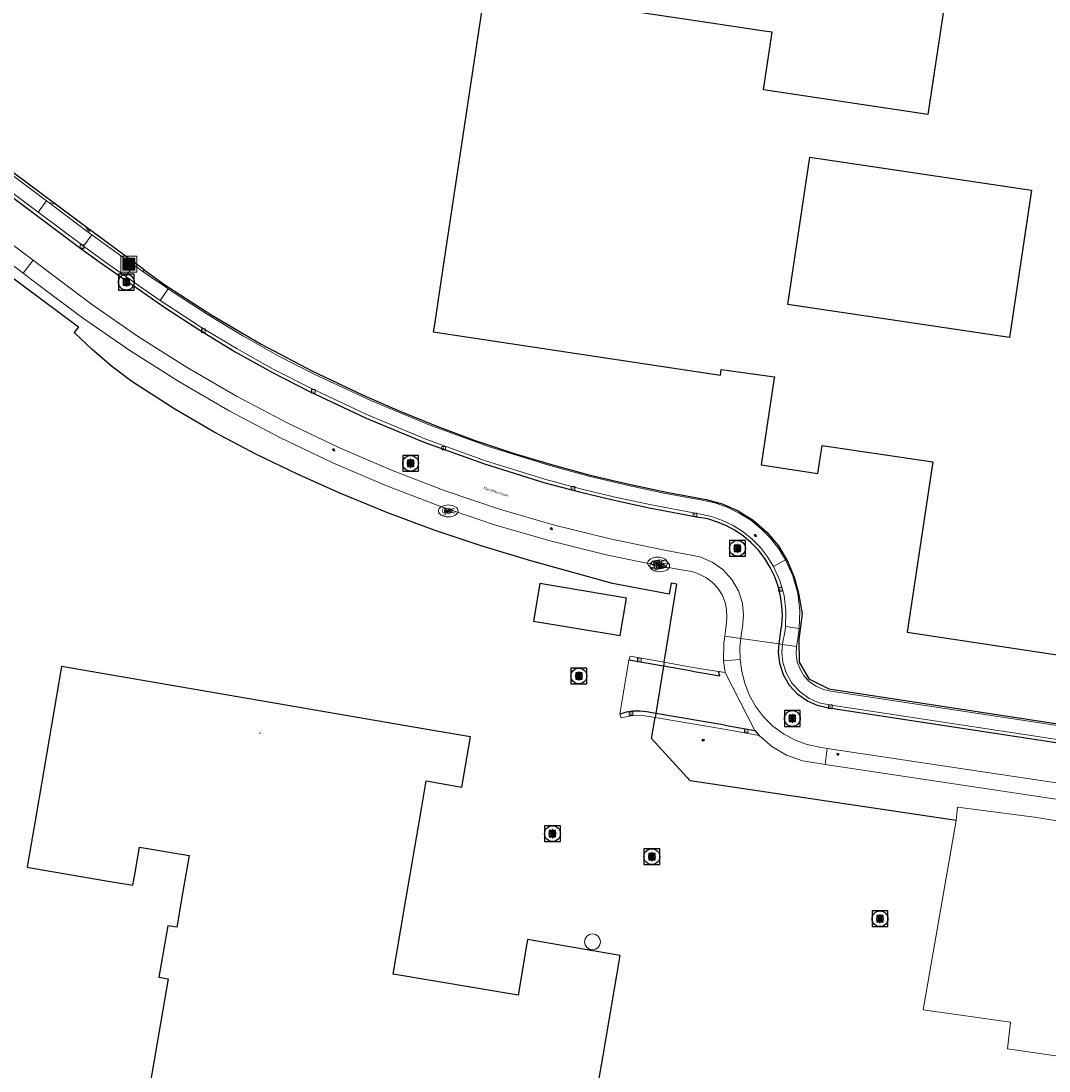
# Model space of a CAD drawing. Header units: metres. Extents: x 197147 to 199131, y 355511 to 356703.
# Tile 223 of 225: x 198908 to 199038, y 356042 to 356175. Entities that reach past the tile are written whole.
import ezdxf
from ezdxf.enums import TextEntityAlignment as Align

# ---------------------------------------------------------------- set-up
doc = ezdxf.new("R2010")
doc.units = ezdxf.units.M
for name, color, linetype, lineweight in [('B-WE-GR-BEPLANTING_CULTUUR_HEESTERS-G', 252, 'Continuous', 18), ('B-WE-GR-GRAS_KRUIDENRIJK-G', 252, 'Continuous', 18), ('B-WE-KL-ET_LS_OV_LICHTMAST-S', 252, 'Continuous', 25), ('B-WE-KL-GAS_PUT-S', 252, 'Continuous', 25), ('B-WE-KL-GAS_PUT-S @ 0.05', 252, 'Continuous', 25), ('B-WE-KL-GAS_PUT-S @ 0.1', 252, 'Continuous', 25), ('B-WE-KL-GAS_PUT-S @ 0.2', 252, 'Continuous', 25), ('B-WE-KL-GAS_PUT-S @ 0.5 (1)', 252, 'Continuous', 25), ('B-WE-KL-GAS_PUT-S @ 0.5 (2)', 252, 'Continuous', 25), ('B-WE-OG-BEBOUWING_STRAATNAAM-T18', 252, 'Continuous', 18), ('B-WE-OG-BEBOUWING_TRAP-G', 252, 'Continuous', 18), ('B-WE-OG-TERREIN_ERF-G', 252, 'Continuous', 18), ('B-WE-RI-GWA_KOLK-S', 252, 'Continuous', 25), ('B-WE-RI-GWA_RIOOLPUT-S', 252, 'Continuous', 25), ('B-WE-RI-GWA_RIOOLPUT-S @ 0.05', 252, 'Continuous', 25), ('B-WE-RI-GWA_RIOOLPUT-S @ 0.1', 252, 'Continuous', 25), ('B-WE-RI-GWA_RIOOLPUT-S @ 0.2', 252, 'Continuous', 25), ('B-WE-RI-GWA_RIOOLPUT-S @ 0.5 (1)', 252, 'Continuous', 25), ('B-WE-RI-GWA_RIOOLPUT-S @ 0.5 (2)', 252, 'Continuous', 25), ('B-WE-VH-VERHARDING_BETONSTRAATSTEEN-G', 252, 'Continuous', 18), ('B-WE-VH-VERHARDING_OPEN-G', 252, 'Continuous', 18), ('B-WE-VH-VERHARDING_STRAATBAKSTEEN-G', 252, 'Continuous', 18), ('B-WE-VH-VERHARDING_TEGEL-G', 252, 'Continuous', 18), ('X-XX-AL-ALGEMEEN-S', 7, 'Continuous', 25), ('X-XX-AL-ALGEMEEN-S @ 0.05', 7, 'Continuous', 25), ('X-XX-AL-ALGEMEEN-S @ 0.1', 7, 'Continuous', 25), ('X-XX-AL-ALGEMEEN-S @ 0.2', 7, 'Continuous', 25), ('X-XX-AL-ALGEMEEN-S @ 0.5 (1)', 7, 'Continuous', 25), ('X-XX-AL-ALGEMEEN-S @ 0.5 (2)', 7, 'Continuous', 25)]:
    doc.layers.add(name, color=color, linetype=linetype, lineweight=lineweight)
for name, color, linetype in [('B-WE-IE-MEUBILAIR_WEGMEUBILAIR-S', 252, 'Continuous'), ('B-WE-IE-MEUBILAIR_WEGMEUBILAIR-S @ 0.05', 252, 'Continuous'), ('B-WE-IE-MEUBILAIR_WEGMEUBILAIR-S @ 0.1', 252, 'Continuous'), ('B-WE-IE-MEUBILAIR_WEGMEUBILAIR-S @ 0.2', 252, 'Continuous'), ('B-WE-IE-MEUBILAIR_WEGMEUBILAIR-S @ 0.5 (1)', 252, 'Continuous'), ('B-WE-IE-MEUBILAIR_WEGMEUBILAIR-S @ 0.5 (2)', 252, 'Continuous'), ('B-WE-IE-TERREINAFSCHEIDING_KUNSTMATIG_HEKWERK-G', 252, 'IE-TERREINAFSCHEIDING-KUNSTMATIG'), ('B-WE-OG-BEBOUWING-GV', 252, 'Continuous'), ('B-WE-OG-BEBOUWING_HUISNUMMER-T18', 252, 'Continuous'), ('B-WE-VH-GOOT-G', 253, 'Continuous')]:
    doc.layers.add(name, color=color, linetype=linetype)
doc.styles.add('NLCS-ISO', font='NLCS-ISO.ttf')
doc.styles.add('NLCS-ISO-ANNOTATIEF-T18', font='NLCS-ISO.ttf', dxfattribs={"height": 1.8})
doc.styles.add('NLCS-ISO-M-T18', font='NLCS-ISO.ttf', dxfattribs={"height": 1.8})
doc.linetypes.add('IE-TERREINAFSCHEIDING-KUNSTMATIG', pattern='A,4,[82,NLCS.SHX,S=0.75,R=90,X=0,Y=0],4,-2', length=10)

# ---------------------------------------------------------------- blocks, each defined once
blk = doc.blocks.new('SIE-WEG_AFVALBAK-SO')
at = {"linetype": 'ByBlock', "lineweight": 18}
h = blk.add_hatch(color=0, dxfattribs=at)
h.dxf.hatch_style = 1
h.paths.add_polyline_path([(-1.5, -1.5), (1.5, -1.5), (1.5, 1.5), (-1.5, 1.5)])
at = {"color": 0, "linetype": 'ByBlock', "lineweight": 18}
for points in [[(-2, -2), (2, -2), (2, 2), (-2, 2)], [(-1.5, -1.5), (1.5, -1.5), (1.5, 1.5), (-1.5, 1.5)]]:
    blk.add_lwpolyline(points, close=True, dxfattribs=at)
blk = doc.blocks.new('*U756')
at = {"layer": 'B-WE-IE-MEUBILAIR_WEGMEUBILAIR-S @ 0.05', "xscale": 0.05, "yscale": 0.05, "zscale": 0.05}
blk.add_blockref('SIE-WEG_AFVALBAK-SO', (198921.503, 356144.223), dxfattribs=at)
at = {"layer": 'B-WE-IE-MEUBILAIR_WEGMEUBILAIR-S @ 0.1', "xscale": 0.1, "yscale": 0.1, "zscale": 0.1}
blk.add_blockref('SIE-WEG_AFVALBAK-SO', (198921.503, 356144.223), dxfattribs=at)
at = {"layer": 'B-WE-IE-MEUBILAIR_WEGMEUBILAIR-S @ 0.2', "xscale": 0.2, "yscale": 0.2, "zscale": 0.2}
blk.add_blockref('SIE-WEG_AFVALBAK-SO', (198921.503, 356144.223), dxfattribs=at)
at = {"layer": 'B-WE-IE-MEUBILAIR_WEGMEUBILAIR-S @ 0.5 (1)', "xscale": 0.5, "yscale": 0.5, "zscale": 0.5}
blk.add_blockref('SIE-WEG_AFVALBAK-SO', (198921.503, 356144.223), dxfattribs=at)
at = {"layer": 'B-WE-IE-MEUBILAIR_WEGMEUBILAIR-S @ 0.5 (2)', "xscale": 0.5, "yscale": 0.5, "zscale": 0.5}
blk.add_blockref('SIE-WEG_AFVALBAK-SO', (198921.503, 356144.223), dxfattribs=at)
blk = doc.blocks.new('SIE-WEG_AFVALBAK_TYPE_01')
for radius in [0.25, 0.156]:
    blk.add_circle((0, 0), radius)
blk = doc.blocks.new('*U827')
at = {"layer": 'X-XX-AL-ALGEMEEN-S @ 0.05', "xscale": 0.05, "yscale": 0.05, "zscale": 0.05}
blk.add_blockref('SIE-WEG_AFVALBAK_TYPE_01', (198994.168, 356083.985), dxfattribs=at)
at = {"layer": 'X-XX-AL-ALGEMEEN-S @ 0.1', "xscale": 0.1, "yscale": 0.1, "zscale": 0.1}
blk.add_blockref('SIE-WEG_AFVALBAK_TYPE_01', (198994.168, 356083.985), dxfattribs=at)
at = {"layer": 'X-XX-AL-ALGEMEEN-S @ 0.2', "xscale": 0.2, "yscale": 0.2, "zscale": 0.2}
blk.add_blockref('SIE-WEG_AFVALBAK_TYPE_01', (198994.168, 356083.985), dxfattribs=at)
at = {"layer": 'X-XX-AL-ALGEMEEN-S @ 0.5 (1)', "xscale": 0.5, "yscale": 0.5, "zscale": 0.5}
blk.add_blockref('SIE-WEG_AFVALBAK_TYPE_01', (198994.168, 356083.985), dxfattribs=at)
at = {"layer": 'X-XX-AL-ALGEMEEN-S @ 0.5 (2)', "xscale": 0.5, "yscale": 0.5, "zscale": 0.5}
blk.add_blockref('SIE-WEG_AFVALBAK_TYPE_01', (198994.168, 356083.985), dxfattribs=at)
blk = doc.blocks.new('B-SIE-WEG_LICHTMAST-SO')
at = {"ltscale": 0.1}
for p, q in [((-0.33, 0.19), (-0.67, 0.39)), ((0, 0.39), (0, 0.77)), ((0.33, 0.19), (0.67, 0.39)), ((-0.33, -0.19), (-0.67, -0.39)), ((0, -0.39), (0, -0.77)), ((0.33, -0.19), (0.67, -0.39))]:
    blk.add_line(p, q, dxfattribs=at)
at = {"flags": 128}
for points in [[(-0.35, 0.15), (0.35, 0.15)], [(-0.35, -0.15), (0.35, -0.15)]]:
    blk.add_lwpolyline(points, dxfattribs=at)
at = {"ltscale": 0.1}
blk.add_circle((0, 0), 0.386, dxfattribs=at)
at = {"style": 'NLCS-ISO'}
blk.add_attdef('TYPE', text='', height=0.549, dxfattribs=at).set_placement((0, 0.77), align=Align.BOTTOM_CENTER)
blk = doc.blocks.new('BGT-KOLK-SO')
at = {"color": 0, "linetype": 'ByBlock', "lineweight": 18}
blk.add_lwpolyline([(-0.045, -0.045), (0.045, -0.045), (0.045, 0.045), (-0.045, 0.045)], close=True, dxfattribs=at)
at = {"color": 0, "linetype": 'ByBlock', "lineweight": 18, "style": 'NLCS-ISO-M-T18'}
blk.add_text('k', height=0.06, dxfattribs=at).set_placement((0, 0), align=Align.MIDDLE_CENTER)
blk = doc.blocks.new('SRI-PUT_INSPECTIE-SO')
at = {"lineweight": -3, "flags": 128}
blk.add_lwpolyline([(-2, -2), (2, -2), (2, 2), (-2, 2)], close=True, dxfattribs=at)
at = {"lineweight": -3, "ltscale": 1.5}
blk.add_circle((0, 0), 2, dxfattribs=at)
at = {"ltscale": 0.1, "style": 'NLCS-ISO'}
blk.add_text('I', height=2.5, dxfattribs=at).set_placement((0, -0.01), align=Align.MIDDLE_CENTER)
blk = doc.blocks.new('*U1210')
at = {"layer": 'B-WE-RI-GWA_RIOOLPUT-S @ 0.05', "xscale": 0.05, "yscale": 0.05, "zscale": 0.05}
blk.add_blockref('SRI-PUT_INSPECTIE-SO', (199016.53, 356061.388), dxfattribs=at)
at = {"layer": 'B-WE-RI-GWA_RIOOLPUT-S @ 0.1', "xscale": 0.1, "yscale": 0.1, "zscale": 0.1}
blk.add_blockref('SRI-PUT_INSPECTIE-SO', (199016.53, 356061.388), dxfattribs=at)
at = {"layer": 'B-WE-RI-GWA_RIOOLPUT-S @ 0.2', "xscale": 0.2, "yscale": 0.2, "zscale": 0.2}
blk.add_blockref('SRI-PUT_INSPECTIE-SO', (199016.53, 356061.388), dxfattribs=at)
at = {"layer": 'B-WE-RI-GWA_RIOOLPUT-S @ 0.5 (1)', "xscale": 0.5, "yscale": 0.5, "zscale": 0.5}
blk.add_blockref('SRI-PUT_INSPECTIE-SO', (199016.53, 356061.388), dxfattribs=at)
at = {"layer": 'B-WE-RI-GWA_RIOOLPUT-S @ 0.5 (2)', "xscale": 0.5, "yscale": 0.5, "zscale": 0.5}
blk.add_blockref('SRI-PUT_INSPECTIE-SO', (199016.53, 356061.388), dxfattribs=at)
blk = doc.blocks.new('*U1216')
at = {"layer": 'B-WE-RI-GWA_RIOOLPUT-S @ 0.05', "xscale": 0.05, "yscale": 0.05, "zscale": 0.05}
blk.add_blockref('SRI-PUT_INSPECTIE-SO', (198998.497, 356108.262), dxfattribs=at)
at = {"layer": 'B-WE-RI-GWA_RIOOLPUT-S @ 0.1', "xscale": 0.1, "yscale": 0.1, "zscale": 0.1}
blk.add_blockref('SRI-PUT_INSPECTIE-SO', (198998.497, 356108.262), dxfattribs=at)
at = {"layer": 'B-WE-RI-GWA_RIOOLPUT-S @ 0.2', "xscale": 0.2, "yscale": 0.2, "zscale": 0.2}
blk.add_blockref('SRI-PUT_INSPECTIE-SO', (198998.497, 356108.262), dxfattribs=at)
at = {"layer": 'B-WE-RI-GWA_RIOOLPUT-S @ 0.5 (1)', "xscale": 0.5, "yscale": 0.5, "zscale": 0.5}
blk.add_blockref('SRI-PUT_INSPECTIE-SO', (198998.497, 356108.262), dxfattribs=at)
at = {"layer": 'B-WE-RI-GWA_RIOOLPUT-S @ 0.5 (2)', "xscale": 0.5, "yscale": 0.5, "zscale": 0.5}
blk.add_blockref('SRI-PUT_INSPECTIE-SO', (198998.497, 356108.262), dxfattribs=at)
blk = doc.blocks.new('*U1219')
at = {"layer": 'B-WE-RI-GWA_RIOOLPUT-S @ 0.05', "xscale": 0.05, "yscale": 0.05, "zscale": 0.05}
blk.add_blockref('SRI-PUT_INSPECTIE-SO', (198987.672, 356069.242), dxfattribs=at)
at = {"layer": 'B-WE-RI-GWA_RIOOLPUT-S @ 0.1', "xscale": 0.1, "yscale": 0.1, "zscale": 0.1}
blk.add_blockref('SRI-PUT_INSPECTIE-SO', (198987.672, 356069.242), dxfattribs=at)
at = {"layer": 'B-WE-RI-GWA_RIOOLPUT-S @ 0.2', "xscale": 0.2, "yscale": 0.2, "zscale": 0.2}
blk.add_blockref('SRI-PUT_INSPECTIE-SO', (198987.672, 356069.242), dxfattribs=at)
at = {"layer": 'B-WE-RI-GWA_RIOOLPUT-S @ 0.5 (1)', "xscale": 0.5, "yscale": 0.5, "zscale": 0.5}
blk.add_blockref('SRI-PUT_INSPECTIE-SO', (198987.672, 356069.242), dxfattribs=at)
at = {"layer": 'B-WE-RI-GWA_RIOOLPUT-S @ 0.5 (2)', "xscale": 0.5, "yscale": 0.5, "zscale": 0.5}
blk.add_blockref('SRI-PUT_INSPECTIE-SO', (198987.672, 356069.242), dxfattribs=at)
blk = doc.blocks.new('*U1222')
at = {"layer": 'B-WE-RI-GWA_RIOOLPUT-S @ 0.05', "xscale": 0.05, "yscale": 0.05, "zscale": 0.05}
blk.add_blockref('SRI-PUT_INSPECTIE-SO', (198957.142, 356119.024), dxfattribs=at)
at = {"layer": 'B-WE-RI-GWA_RIOOLPUT-S @ 0.1', "xscale": 0.1, "yscale": 0.1, "zscale": 0.1}
blk.add_blockref('SRI-PUT_INSPECTIE-SO', (198957.142, 356119.024), dxfattribs=at)
at = {"layer": 'B-WE-RI-GWA_RIOOLPUT-S @ 0.2', "xscale": 0.2, "yscale": 0.2, "zscale": 0.2}
blk.add_blockref('SRI-PUT_INSPECTIE-SO', (198957.142, 356119.024), dxfattribs=at)
at = {"layer": 'B-WE-RI-GWA_RIOOLPUT-S @ 0.5 (1)', "xscale": 0.5, "yscale": 0.5, "zscale": 0.5}
blk.add_blockref('SRI-PUT_INSPECTIE-SO', (198957.142, 356119.024), dxfattribs=at)
at = {"layer": 'B-WE-RI-GWA_RIOOLPUT-S @ 0.5 (2)', "xscale": 0.5, "yscale": 0.5, "zscale": 0.5}
blk.add_blockref('SRI-PUT_INSPECTIE-SO', (198957.142, 356119.024), dxfattribs=at)
blk = doc.blocks.new('SKL-GAS_PUT-SO')
at = {"color": 0, "linetype": 'ByBlock', "lineweight": 18}
blk.add_ellipse((0, 0), major_axis=(2.5, 0), ratio=0.601255, dxfattribs=at)
at = {"color": 0, "linetype": 'ByBlock', "lineweight": 18, "style": 'NLCS-ISO'}
blk.add_text('gas', height=1.8, dxfattribs=at).set_placement((0.12, 0.3), align=Align.MIDDLE_CENTER)
blk = doc.blocks.new('*U1224')
at = {"layer": 'B-WE-KL-GAS_PUT-S @ 0.05', "xscale": 0.05, "yscale": 0.05, "zscale": 0.05}
blk.add_blockref('SKL-GAS_PUT-SO', (198988.388, 356106.39), dxfattribs=at)
at = {"layer": 'B-WE-KL-GAS_PUT-S @ 0.1', "xscale": 0.1, "yscale": 0.1, "zscale": 0.1}
blk.add_blockref('SKL-GAS_PUT-SO', (198988.388, 356106.39), dxfattribs=at)
at = {"layer": 'B-WE-KL-GAS_PUT-S @ 0.2', "xscale": 0.2, "yscale": 0.2, "zscale": 0.2}
blk.add_blockref('SKL-GAS_PUT-SO', (198988.388, 356106.39), dxfattribs=at)
at = {"layer": 'B-WE-KL-GAS_PUT-S @ 0.5 (1)', "xscale": 0.5, "yscale": 0.5, "zscale": 0.5}
blk.add_blockref('SKL-GAS_PUT-SO', (198988.388, 356106.39), dxfattribs=at)
at = {"layer": 'B-WE-KL-GAS_PUT-S @ 0.5 (2)', "xscale": 0.5, "yscale": 0.5, "zscale": 0.5}
blk.add_blockref('SKL-GAS_PUT-SO', (198988.388, 356106.39), dxfattribs=at)
blk = doc.blocks.new('*U1227')
at = {"layer": 'B-WE-KL-GAS_PUT-S @ 0.05', "xscale": 0.05, "yscale": 0.05, "zscale": 0.05}
blk.add_blockref('SKL-GAS_PUT-SO', (198961.913, 356112.996), dxfattribs=at)
at = {"layer": 'B-WE-KL-GAS_PUT-S @ 0.1', "xscale": 0.1, "yscale": 0.1, "zscale": 0.1}
blk.add_blockref('SKL-GAS_PUT-SO', (198961.913, 356112.996), dxfattribs=at)
at = {"layer": 'B-WE-KL-GAS_PUT-S @ 0.2', "xscale": 0.2, "yscale": 0.2, "zscale": 0.2}
blk.add_blockref('SKL-GAS_PUT-SO', (198961.913, 356112.996), dxfattribs=at)
at = {"layer": 'B-WE-KL-GAS_PUT-S @ 0.5 (1)', "xscale": 0.5, "yscale": 0.5, "zscale": 0.5}
blk.add_blockref('SKL-GAS_PUT-SO', (198961.913, 356112.996), dxfattribs=at)
at = {"layer": 'B-WE-KL-GAS_PUT-S @ 0.5 (2)', "xscale": 0.5, "yscale": 0.5, "zscale": 0.5}
blk.add_blockref('SKL-GAS_PUT-SO', (198961.913, 356112.996), dxfattribs=at)
blk = doc.blocks.new('*U1228')
at = {"layer": 'B-WE-RI-GWA_RIOOLPUT-S @ 0.05', "xscale": 0.05, "yscale": 0.05, "zscale": 0.05}
blk.add_blockref('SRI-PUT_INSPECTIE-SO', (198978.439, 356092.106), dxfattribs=at)
at = {"layer": 'B-WE-RI-GWA_RIOOLPUT-S @ 0.1', "xscale": 0.1, "yscale": 0.1, "zscale": 0.1}
blk.add_blockref('SRI-PUT_INSPECTIE-SO', (198978.439, 356092.106), dxfattribs=at)
at = {"layer": 'B-WE-RI-GWA_RIOOLPUT-S @ 0.2', "xscale": 0.2, "yscale": 0.2, "zscale": 0.2}
blk.add_blockref('SRI-PUT_INSPECTIE-SO', (198978.439, 356092.106), dxfattribs=at)
at = {"layer": 'B-WE-RI-GWA_RIOOLPUT-S @ 0.5 (1)', "xscale": 0.5, "yscale": 0.5, "zscale": 0.5}
blk.add_blockref('SRI-PUT_INSPECTIE-SO', (198978.439, 356092.106), dxfattribs=at)
at = {"layer": 'B-WE-RI-GWA_RIOOLPUT-S @ 0.5 (2)', "xscale": 0.5, "yscale": 0.5, "zscale": 0.5}
blk.add_blockref('SRI-PUT_INSPECTIE-SO', (198978.439, 356092.106), dxfattribs=at)
blk = doc.blocks.new('*U1230')
at = {"layer": 'B-WE-RI-GWA_RIOOLPUT-S @ 0.05', "xscale": 0.05, "yscale": 0.05, "zscale": 0.05}
blk.add_blockref('SRI-PUT_INSPECTIE-SO', (198921.178, 356141.946), dxfattribs=at)
at = {"layer": 'B-WE-RI-GWA_RIOOLPUT-S @ 0.1', "xscale": 0.1, "yscale": 0.1, "zscale": 0.1}
blk.add_blockref('SRI-PUT_INSPECTIE-SO', (198921.178, 356141.946), dxfattribs=at)
at = {"layer": 'B-WE-RI-GWA_RIOOLPUT-S @ 0.2', "xscale": 0.2, "yscale": 0.2, "zscale": 0.2}
blk.add_blockref('SRI-PUT_INSPECTIE-SO', (198921.178, 356141.946), dxfattribs=at)
at = {"layer": 'B-WE-RI-GWA_RIOOLPUT-S @ 0.5 (1)', "xscale": 0.5, "yscale": 0.5, "zscale": 0.5}
blk.add_blockref('SRI-PUT_INSPECTIE-SO', (198921.178, 356141.946), dxfattribs=at)
at = {"layer": 'B-WE-RI-GWA_RIOOLPUT-S @ 0.5 (2)', "xscale": 0.5, "yscale": 0.5, "zscale": 0.5}
blk.add_blockref('SRI-PUT_INSPECTIE-SO', (198921.178, 356141.946), dxfattribs=at)
blk = doc.blocks.new('*U1232')
at = {"layer": 'B-WE-KL-GAS_PUT-S @ 0.05', "xscale": 0.05, "yscale": 0.05, "zscale": 0.05}
blk.add_blockref('SKL-GAS_PUT-SO', (198988.665, 356106.05), dxfattribs=at)
at = {"layer": 'B-WE-KL-GAS_PUT-S @ 0.1', "xscale": 0.1, "yscale": 0.1, "zscale": 0.1}
blk.add_blockref('SKL-GAS_PUT-SO', (198988.665, 356106.05), dxfattribs=at)
at = {"layer": 'B-WE-KL-GAS_PUT-S @ 0.2', "xscale": 0.2, "yscale": 0.2, "zscale": 0.2}
blk.add_blockref('SKL-GAS_PUT-SO', (198988.665, 356106.05), dxfattribs=at)
at = {"layer": 'B-WE-KL-GAS_PUT-S @ 0.5 (1)', "xscale": 0.5, "yscale": 0.5, "zscale": 0.5}
blk.add_blockref('SKL-GAS_PUT-SO', (198988.665, 356106.05), dxfattribs=at)
at = {"layer": 'B-WE-KL-GAS_PUT-S @ 0.5 (2)', "xscale": 0.5, "yscale": 0.5, "zscale": 0.5}
blk.add_blockref('SKL-GAS_PUT-SO', (198988.665, 356106.05), dxfattribs=at)
blk = doc.blocks.new('*U1233')
at = {"layer": 'B-WE-RI-GWA_RIOOLPUT-S @ 0.05', "xscale": 0.05, "yscale": 0.05, "zscale": 0.05}
blk.add_blockref('SRI-PUT_INSPECTIE-SO', (198975.094, 356072.162), dxfattribs=at)
at = {"layer": 'B-WE-RI-GWA_RIOOLPUT-S @ 0.1', "xscale": 0.1, "yscale": 0.1, "zscale": 0.1}
blk.add_blockref('SRI-PUT_INSPECTIE-SO', (198975.094, 356072.162), dxfattribs=at)
at = {"layer": 'B-WE-RI-GWA_RIOOLPUT-S @ 0.2', "xscale": 0.2, "yscale": 0.2, "zscale": 0.2}
blk.add_blockref('SRI-PUT_INSPECTIE-SO', (198975.094, 356072.162), dxfattribs=at)
at = {"layer": 'B-WE-RI-GWA_RIOOLPUT-S @ 0.5 (1)', "xscale": 0.5, "yscale": 0.5, "zscale": 0.5}
blk.add_blockref('SRI-PUT_INSPECTIE-SO', (198975.094, 356072.162), dxfattribs=at)
at = {"layer": 'B-WE-RI-GWA_RIOOLPUT-S @ 0.5 (2)', "xscale": 0.5, "yscale": 0.5, "zscale": 0.5}
blk.add_blockref('SRI-PUT_INSPECTIE-SO', (198975.094, 356072.162), dxfattribs=at)
blk = doc.blocks.new('*U1234')
at = {"layer": 'B-WE-RI-GWA_RIOOLPUT-S @ 0.05', "xscale": 0.05, "yscale": 0.05, "zscale": 0.05}
blk.add_blockref('SRI-PUT_INSPECTIE-SO', (199005.446, 356086.733), dxfattribs=at)
at = {"layer": 'B-WE-RI-GWA_RIOOLPUT-S @ 0.1', "xscale": 0.1, "yscale": 0.1, "zscale": 0.1}
blk.add_blockref('SRI-PUT_INSPECTIE-SO', (199005.446, 356086.733), dxfattribs=at)
at = {"layer": 'B-WE-RI-GWA_RIOOLPUT-S @ 0.2', "xscale": 0.2, "yscale": 0.2, "zscale": 0.2}
blk.add_blockref('SRI-PUT_INSPECTIE-SO', (199005.446, 356086.733), dxfattribs=at)
at = {"layer": 'B-WE-RI-GWA_RIOOLPUT-S @ 0.5 (1)', "xscale": 0.5, "yscale": 0.5, "zscale": 0.5}
blk.add_blockref('SRI-PUT_INSPECTIE-SO', (199005.446, 356086.733), dxfattribs=at)
at = {"layer": 'B-WE-RI-GWA_RIOOLPUT-S @ 0.5 (2)', "xscale": 0.5, "yscale": 0.5, "zscale": 0.5}
blk.add_blockref('SRI-PUT_INSPECTIE-SO', (199005.446, 356086.733), dxfattribs=at)

msp = doc.modelspace()

# ---------------------------------------------------------------- linework, layer by layer
at = {"layer": 'B-WE-GR-BEPLANTING_CULTUUR_HEESTERS-G', "ltscale": 0.2, "flags": 128}
msp.add_lwpolyline([(198905.839, 356143.227), (198915.133, 356136.292), (198914.597, 356135.563), (198916.853, 356133.436), (198919.289, 356131.313), (198921.884, 356129.387), (198927.307, 356125.881), (198932.375, 356122.93), (198937.563, 356120.194), (198942.844, 356117.645), (198948.198, 356115.252), (198954.125, 356112.817), (198960.127, 356110.572), (198966.2, 356108.527), (198972.34, 356106.694), (198982.691, 356103.799), (198989.859, 356102.464), (198990.092, 356103.843), (198990.847, 356103.736), (198989.242, 356093.863), (198992.833, 356093.201), (198996.105, 356092.687), (198996.952, 356092.554), (198996.745, 356094.039), (198996.765, 356096.268), (198996.885, 356097.165), (198996.885, 356097.165), (198997.061, 356098.478), (198997.149, 356099.474), (198997.098, 356100.506), (198996.942, 356101.419), (198996.559, 356102.367), (198996.038, 356103.222), (198995.349, 356103.941), (198994.562, 356104.539), (198993.66, 356104.994), (198992.71, 356105.314), (198991.687, 356105.484), (198989.072, 356105.975), (198981.907, 356107.444), (198974.802, 356109.205), (198967.775, 356111.253), (198960.842, 356113.583), (198954.022, 356116.2), (198947.295, 356119.092), (198940.678, 356122.254), (198934.186, 356125.679), (198927.836, 356129.359), (198921.642, 356133.286), (198915.618, 356137.448), (198909.778, 356141.836), (198908.129, 356143.07), (198906.563, 356144.247)], dxfattribs=at)
at = {"layer": 'B-WE-GR-GRAS_KRUIDENRIJK-G', "ltscale": 0.2, "flags": 128}
msp.add_lwpolyline([(199061.027, 356073.178), (199009.585, 356080.929), (199008.817, 356081.019), (199006.736, 356081.376), (199004.72, 356082.108), (199002.867, 356083.189), (199001.261, 356084.559), (198996.808, 356085.367), (198988.08, 356086.843), (198987.626, 356084.195), (198992.529, 356078.83), (199026.172, 356073.807), (199026.33, 356075.519), (199036.103, 356074.264), (199045.833, 356072.671)], dxfattribs=at)
at = {"layer": 'B-WE-IE-TERREINAFSCHEIDING_KUNSTMATIG_HEKWERK-G', "ltscale": 0.2, "flags": 128}
for points in [[(198912.212, 356151.796), (198903.605, 356158.169)], [(198916.071, 356148.938), (198912.212, 356151.796)], [(198923.418, 356143.501), (198916.071, 356148.938)], [(198923.418, 356143.501), (198925.935, 356141.707)], [(198905.839, 356143.227), (198915.133, 356136.292), (198914.597, 356135.563)], [(198925.935, 356141.707), (198932.003, 356137.78), (198938.241, 356134.118), (198944.634, 356130.731), (198951.161, 356127.628), (198955.774, 356125.605), (198960.452, 356123.718), (198965.188, 356121.969), (198969.977, 356120.362), (198974.811, 356118.898), (198979.684, 356117.58), (198984.591, 356116.408), (198989.523, 356115.385), (198994.523, 356114.425), (198996.573, 356113.875), (198998.587, 356113.001), (199000.491, 356111.806), (199002.209, 356110.314), (199003.676, 356108.575), (199004.844, 356106.654), (199005.689, 356104.627), (199006.21, 356102.57), (199006.666, 356099.995), (199006.254, 356096.732), (199006.303, 356093.85), (199007.514, 356091.744), (199010.064, 356090.464), (199072.134, 356081.003)], [(198989.242, 356093.863), (198990.847, 356103.736), (198990.092, 356103.843), (198989.859, 356102.464), (198982.691, 356103.799), (198972.34, 356106.694), (198966.2, 356108.527), (198960.127, 356110.572), (198954.125, 356112.817), (198948.198, 356115.252), (198942.844, 356117.645), (198937.563, 356120.194), (198932.375, 356122.93), (198927.307, 356125.881), (198921.884, 356129.387), (198919.289, 356131.313), (198916.853, 356133.436), (198914.597, 356135.563)], [(198989.155, 356093.333), (198988.166, 356087.363)], [(198989.242, 356093.863), (198989.155, 356093.333)], [(199026.172, 356073.807), (198992.529, 356078.83), (198987.626, 356084.195), (198988.08, 356086.843)], [(198988.166, 356087.363), (198988.08, 356086.843)]]:
    msp.add_lwpolyline(points, dxfattribs=at)
at = {"layer": 'B-WE-OG-BEBOUWING-GV', "ltscale": 0.2, "flags": 128}
for points in [[(199026.89, 356191.658), (199022.599, 356163.141), (199001.774, 356166.279), (199001.819, 356166.576), (199002.872, 356173.567), (199001.873, 356173.718), (198996, 356174.603), (198966.552, 356179.04), (198961.018, 356142.321), (198960.155, 356136.594), (198960.016, 356135.669), (198996.355, 356130.189), (198996.401, 356130.509), (198996.458, 356130.905), (199003.181, 356129.957), (199003.122, 356129.561), (199001.516, 356118.848), (199008.68, 356117.723), (199009.224, 356121.292), (199023.232, 356119.195), (199019.969, 356097.652), (199055.969, 356092.229)], [(198980.868, 356040.459), (198981.489, 356044.066), (198983.673, 356056.74), (198978.746, 356057.589), (198971.95, 356058.76), (198970.759, 356051.71), (198954.921, 356054.385), (198955.895, 356060.052), (198956.411, 356063.052), (198958.564, 356075.569), (198958.564, 356075.569), (198959.123, 356078.821), (198963.647, 356078.043), (198964.74, 356084.4), (198960.216, 356085.178), (198912.97, 356093.3), (198909.793, 356074.75), (198908.797, 356068.935), (198908.62, 356067.9), (198909.558, 356067.741), (198918.636, 356066.202), (198922.01, 356065.63), (198922.237, 356066.971), (198922.828, 356070.461), (198929.12, 356069.395), (198928.343, 356064.82), (198927.576, 356060.305), (198926.413, 356060.503), (198925.291, 356054.005), (198926.454, 356053.806), (198923, 356033.65)]]:
    msp.add_lwpolyline(points, dxfattribs=at)
for points in [[(199004.878, 356139.128), (199007.656, 356157.762), (199035.689, 356153.582), (199032.91, 356134.949), (199004.878, 356139.128)], [(198972.703, 356099.037), (198983.658, 356097.234), (198984.459, 356101.975), (198973.491, 356103.828), (198972.703, 356099.037)]]:
    msp.add_lwpolyline(points, close=True, dxfattribs=at)
at = {"layer": 'B-WE-OG-BEBOUWING_TRAP-G', "ltscale": 0.2, "flags": 128}
msp.add_lwpolyline([(198979.164, 356058.461), (198979.234, 356058.093), (198979.457, 356057.754), (198979.796, 356057.531), (198980.164, 356057.461), (198980.532, 356057.531), (198980.871, 356057.754), (198981.094, 356058.093), (198981.164, 356058.461), (198981.094, 356058.829), (198980.871, 356059.168), (198980.532, 356059.391), (198980.164, 356059.461), (198979.796, 356059.391), (198979.457, 356059.168), (198979.234, 356058.829), (198979.164, 356058.461)], close=True, dxfattribs=at)
at = {"layer": 'B-WE-OG-TERREIN_ERF-G', "ltscale": 0.2, "flags": 128}
for points in [[(199055.969, 356092.229), (199019.969, 356097.652), (199023.232, 356119.195), (199009.224, 356121.292), (199008.68, 356117.723), (199001.516, 356118.848), (199003.122, 356129.561), (199003.181, 356129.957), (198996.458, 356130.905), (198996.401, 356130.509), (198996.355, 356130.189), (198960.016, 356135.669), (198960.155, 356136.594), (198961.018, 356142.321), (198966.552, 356179.04), (198996, 356174.603), (199001.873, 356173.718), (199002.872, 356173.567), (199001.819, 356166.576), (199001.774, 356166.279), (199022.599, 356163.141), (199026.89, 356191.658)], [(198903.605, 356158.169), (198912.212, 356151.796), (198916.071, 356148.938), (198923.418, 356143.501), (198925.935, 356141.707), (198932.003, 356137.78), (198938.241, 356134.118), (198944.634, 356130.731), (198951.161, 356127.628), (198955.774, 356125.605), (198960.452, 356123.718), (198965.188, 356121.969), (198969.977, 356120.362), (198974.811, 356118.898), (198979.684, 356117.58), (198984.591, 356116.408), (198989.523, 356115.385), (198994.523, 356114.425), (198996.573, 356113.875), (198998.587, 356113.001), (199000.491, 356111.806), (199002.209, 356110.314), (199003.676, 356108.575), (199004.844, 356106.654), (199005.689, 356104.627), (199006.21, 356102.57), (199006.666, 356099.995), (199006.254, 356096.732), (199006.303, 356093.85), (199007.514, 356091.744), (199010.064, 356090.464), (199072.134, 356081.003)], [(199080.884, 356037.918), (199032.686, 356044.91), (199033.034, 356048.293), (199021.978, 356049.846), (199026.172, 356073.807), (198992.529, 356078.83), (198987.626, 356084.195), (198988.08, 356086.843), (198986.773, 356087.066), (198985.269, 356087.125), (198983.8, 356086.798), (198983.62, 356087.289), (198984.761, 356094.091), (198984.939, 356094.599), (198989.242, 356093.863), (198990.847, 356103.736), (198990.092, 356103.843), (198989.859, 356102.464), (198982.691, 356103.799), (198972.34, 356106.694), (198966.2, 356108.527), (198960.127, 356110.572), (198954.125, 356112.817), (198948.198, 356115.252), (198942.844, 356117.645), (198937.563, 356120.194), (198932.375, 356122.93), (198927.307, 356125.881), (198921.884, 356129.387), (198919.289, 356131.313), (198916.853, 356133.436), (198914.597, 356135.563), (198915.133, 356136.292), (198905.839, 356143.227)], [(198923, 356033.65), (198926.454, 356053.806), (198925.291, 356054.005), (198926.413, 356060.503), (198927.576, 356060.305), (198928.343, 356064.82), (198929.12, 356069.395), (198922.828, 356070.461), (198922.237, 356066.971), (198922.01, 356065.63), (198918.636, 356066.202), (198909.558, 356067.741), (198908.62, 356067.9), (198908.797, 356068.935), (198909.793, 356074.75), (198912.97, 356093.3), (198960.216, 356085.178), (198960.216, 356085.178), (198964.74, 356084.4), (198963.647, 356078.043), (198959.123, 356078.821), (198958.564, 356075.569), (198956.411, 356063.052), (198955.895, 356060.052), (198954.921, 356054.385), (198970.759, 356051.71), (198971.95, 356058.76), (198978.746, 356057.589), (198983.673, 356056.74), (198981.489, 356044.066), (198980.868, 356040.459)]]:
    msp.add_lwpolyline(points, dxfattribs=at)
for points in [[(199004.878, 356139.128), (199032.91, 356134.949), (199035.689, 356153.582), (199007.656, 356157.762), (199004.878, 356139.128)], [(198972.703, 356099.037), (198973.491, 356103.828), (198984.459, 356101.975), (198983.658, 356097.234), (198972.703, 356099.037)]]:
    msp.add_lwpolyline(points, close=True, dxfattribs=at)
at = {"layer": 'B-WE-VH-GOOT-G', "ltscale": 0.2, "flags": 128}
for points in [[(198840.704, 356202.089), (198878.545, 356173.813), (198915.436, 356146.209), (198917.814, 356144.477), (198926.051, 356138.733), (198930.458, 356135.851), (198934.967, 356133.126), (198939.57, 356130.561), (198944.257, 356128.162), (198951.513, 356124.748), (198958.928, 356121.67), (198966.477, 356118.939), (198974.136, 356116.563), (198978.508, 356115.397), (198982.91, 356114.339), (198987.336, 356113.39), (198991.783, 356112.552)], [(198991.783, 356112.552), (198993.753, 356112.182)], [(199003.781, 356096.175), (199003.81, 356096.505), (199003.96, 356097.467), (199004.125, 356098.595), (199004.186, 356099.772), (199004.134, 356100.986), (199003.957, 356102.22), (199003.652, 356103.457), (199003.214, 356104.675), (199002.646, 356105.854), (199001.954, 356106.973), (199001.148, 356108.013), (199000.243, 356108.958), (198999.255, 356109.795), (198998.204, 356110.514), (198997.11, 356111.112), (198995.991, 356111.586), (198994.867, 356111.941), (198993.753, 356112.182)], [(199060.098, 356080.409), (199010.04, 356088.039), (199008.709, 356088.327), (199007.378, 356088.904), (199006.14, 356089.779), (199005.091, 356090.922), (199004.311, 356092.264), (199003.844, 356093.706), (199003.689, 356095.149), (199003.781, 356096.175)], [(198989.155, 356093.333), (198984.761, 356094.091)], [(198992.773, 356092.728), (198989.155, 356093.333)], [(198992.773, 356092.728), (198996.25, 356092.13), (198996.105, 356092.687)], [(198988.166, 356087.363), (198986.978, 356087.567), (198986.135, 356087.657), (198985.281, 356087.641), (198984.436, 356087.517), (198983.62, 356087.289)], [(198996.918, 356085.873), (198988.166, 356087.363)], [(198996.918, 356085.873), (199000.681, 356085.221)], [(199000.681, 356085.221), (199001.261, 356084.559)]]:
    msp.add_lwpolyline(points, dxfattribs=at)
at = {"layer": 'B-WE-VH-VERHARDING_BETONSTRAATSTEEN-G', "ltscale": 0.2, "flags": 128}
for points in [[(198900.512, 356151.358), (198909.371, 356144.73), (198910.98, 356143.526), (198916.768, 356139.164), (198922.732, 356135.034), (198928.855, 356131.147), (198935.125, 356127.51), (198941.517, 356124.134), (198948.056, 356121.01), (198954.726, 356118.147), (198961.512, 356115.553), (198968.397, 356113.235), (198975.364, 356111.198), (198982.396, 356109.446), (198989.475, 356107.982), (198992.445, 356107.445), (198993.881, 356107.138), (198995.319, 356106.517), (198996.657, 356105.572), (198997.788, 356104.335), (198998.627, 356102.884), (198999.124, 356101.323), (198999.282, 356099.765), (198999.142, 356098.303), (198998.968, 356097.308), (198998.921, 356096.873), (199003.781, 356096.175), (199003.81, 356096.505), (199003.96, 356097.467), (199004.125, 356098.595), (199004.186, 356099.772), (199004.134, 356100.986), (199003.957, 356102.22), (199003.652, 356103.457), (199003.214, 356104.675), (199002.646, 356105.854), (199001.954, 356106.973), (199001.148, 356108.013), (199000.243, 356108.958), (198999.255, 356109.795), (198998.204, 356110.514), (198997.11, 356111.112), (198995.991, 356111.586), (198994.867, 356111.941), (198993.753, 356112.182), (198991.783, 356112.552), (198987.336, 356113.39), (198982.91, 356114.339), (198978.508, 356115.397), (198974.136, 356116.563), (198966.477, 356118.939), (198958.928, 356121.67), (198951.513, 356124.748), (198944.257, 356128.162), (198939.57, 356130.561), (198934.967, 356133.126), (198930.458, 356135.851), (198926.051, 356138.733), (198917.814, 356144.477), (198915.436, 356146.209), (198878.545, 356173.813)], [(198878.545, 356173.813), (198915.436, 356146.209), (198917.814, 356144.477), (198926.051, 356138.733), (198930.458, 356135.851), (198934.967, 356133.126), (198939.57, 356130.561), (198944.257, 356128.162), (198951.513, 356124.748), (198958.928, 356121.67), (198966.477, 356118.939), (198974.136, 356116.563), (198978.508, 356115.397), (198982.91, 356114.339), (198987.336, 356113.39), (198991.783, 356112.552), (198993.753, 356112.182), (198994.867, 356111.941), (198995.991, 356111.586), (198997.11, 356111.112), (198998.204, 356110.514), (198999.255, 356109.795), (199000.243, 356108.958), (199001.148, 356108.013), (199001.954, 356106.973), (199002.646, 356105.854), (199003.214, 356104.675), (199003.652, 356103.457), (199003.957, 356102.22), (199004.134, 356100.986), (199004.186, 356099.772), (199004.125, 356098.595), (199003.96, 356097.467), (199003.81, 356096.505), (199003.781, 356096.175), (199004.203, 356096.114), (199004.232, 356096.434), (199004.442, 356097.432), (199004.518, 356097.904), (199004.577, 356098.383), (199004.635, 356100.333), (199004.397, 356102.292), (199003.866, 356104.192), (199003.065, 356105.971), (199002.31, 356107.194), (199001.406, 356108.348), (199000.365, 356109.406), (198999.202, 356110.344), (198997.939, 356111.143), (198996.602, 356111.788), (198995.219, 356112.272), (198993.818, 356112.593), (198991.853, 356112.962), (198987.422, 356113.809), (198983.011, 356114.757), (198978.622, 356115.805), (198974.26, 356116.953), (198966.611, 356119.327), (198959.074, 356122.058), (198951.672, 356125.14), (198944.431, 356128.561), (198939.769, 356130.954), (198935.19, 356133.507), (198930.701, 356136.216), (198926.311, 356139.076), (198925.47, 356139.641), (198923.278, 356141.135), (198921.097, 356142.653), (198918.414, 356144.565), (198915.752, 356146.511), (198915.659, 356146.58), (198910.013, 356150.808), (198910.013, 356150.808), (198902.847, 356156.174)], [(199060.098, 356080.409), (199010.04, 356088.039), (199008.709, 356088.327), (199007.378, 356088.904), (199006.14, 356089.779), (199005.091, 356090.922), (199004.311, 356092.264), (199003.844, 356093.706), (199003.689, 356095.149), (199003.781, 356096.175), (198998.921, 356096.873), (198998.8, 356095.762), (198998.823, 356094.208), (198999.033, 356092.687), (198999.425, 356091.203), (198999.989, 356089.722), (199000.776, 356088.29), (199001.778, 356086.957), (199002.974, 356085.769), (199004.33, 356084.768), (199005.799, 356083.98), (199007.334, 356083.42), (199008.884, 356083.087), (199009.858, 356082.941), (199009.858, 356082.941), (199061.397, 356075.208)], [(199060.077, 356080.871), (199010.094, 356088.463), (199008.84, 356088.732), (199007.586, 356089.273), (199006.418, 356090.097), (199005.43, 356091.174), (199004.696, 356092.438), (199004.258, 356093.798), (199004.115, 356095.157), (199004.203, 356096.114), (199003.781, 356096.175), (199003.689, 356095.149), (199003.844, 356093.706), (199004.311, 356092.264), (199005.091, 356090.922), (199006.14, 356089.779), (199007.378, 356088.904), (199008.709, 356088.327), (199010.04, 356088.039), (199060.098, 356080.409)]]:
    msp.add_lwpolyline(points, dxfattribs=at)
for points in [[(198915.752, 356146.511), (198916.806, 356147.943), (198916.397, 356148.249), (198911.524, 356151.893), (198911.076, 356152.228), (198910.013, 356150.808), (198915.659, 356146.58), (198915.752, 356146.511)], [(198900.951, 356148.445), (198906.563, 356144.247), (198908.129, 356143.07), (198909.371, 356144.73), (198900.512, 356151.358), (198899.257, 356149.688), (198900.951, 356148.445)], [(198925.824, 356141.549), (198924.551, 356142.415), (198923.281, 356143.291), (198922.14, 356144.088), (198921.097, 356142.653), (198923.278, 356141.135), (198925.47, 356139.641), (198926.469, 356141.115), (198925.824, 356141.549)], [(199004.577, 356098.383), (199006.321, 356098.111), (199006.393, 356100.348), (199006.124, 356102.596), (199005.517, 356104.777), (199004.598, 356106.818), (199003.065, 356105.971), (199003.866, 356104.192), (199004.397, 356102.292), (199004.635, 356100.333), (199004.577, 356098.383)], [(199004.232, 356096.434), (199004.203, 356096.114), (199005.986, 356095.858), (199006.131, 356096.856), (199006.239, 356097.479), (199006.321, 356098.111), (199004.577, 356098.383), (199004.518, 356097.904), (199004.442, 356097.432), (199004.232, 356096.434)], [(198989.242, 356093.863), (198984.939, 356094.599), (198984.761, 356094.091), (198989.155, 356093.333), (198989.242, 356093.863)], [(198989.155, 356093.333), (198984.761, 356094.091), (198983.62, 356087.289), (198984.436, 356087.517), (198985.281, 356087.641), (198986.135, 356087.657), (198986.978, 356087.567), (198988.166, 356087.363), (198989.155, 356093.333)], [(198992.773, 356092.728), (198989.155, 356093.333), (198988.166, 356087.363), (198996.918, 356085.873), (199000.681, 356085.221), (198996.952, 356092.554), (198996.105, 356092.687), (198996.25, 356092.13), (198992.773, 356092.728)], [(198992.833, 356093.201), (198989.242, 356093.863), (198989.155, 356093.333), (198992.773, 356092.728), (198996.25, 356092.13), (198996.105, 356092.687), (198992.833, 356093.201)], [(198998.823, 356094.208), (198996.745, 356094.039), (198996.952, 356092.554), (199000.681, 356085.221), (199001.261, 356084.559), (199002.867, 356083.189), (199004.72, 356082.108), (199006.736, 356081.376), (199008.817, 356081.019), (199009.585, 356080.929), (199009.858, 356082.941), (199008.884, 356083.087), (199007.334, 356083.42), (199005.799, 356083.98), (199004.33, 356084.768), (199002.974, 356085.769), (199001.778, 356086.957), (199000.776, 356088.29), (198999.989, 356089.722), (198999.425, 356091.203), (198999.033, 356092.687), (198998.823, 356094.208)], [(198983.62, 356087.289), (198983.8, 356086.798), (198985.269, 356087.125), (198986.773, 356087.066), (198988.08, 356086.843), (198988.166, 356087.363), (198986.978, 356087.567), (198986.135, 356087.657), (198985.281, 356087.641), (198984.436, 356087.517), (198983.62, 356087.289)], [(198988.08, 356086.843), (198996.808, 356085.367), (199001.261, 356084.559), (199000.681, 356085.221), (198996.918, 356085.873), (198988.166, 356087.363), (198988.08, 356086.843)]]:
    msp.add_lwpolyline(points, close=True, dxfattribs=at)
at = {"layer": 'B-WE-VH-VERHARDING_OPEN-G', "ltscale": 0.2, "flags": 128}
for points in [[(198903.605, 356158.169), (198903.938, 356157.739), (198903.856, 356157.628), (198903.9, 356157.595), (198911.076, 356152.228), (198911.524, 356151.893), (198911.629, 356152), (198912.212, 356151.796), (198903.605, 356158.169)], [(198916.071, 356148.938), (198912.212, 356151.796), (198911.629, 356152), (198911.524, 356151.893), (198916.397, 356148.249), (198916.501, 356148.391), (198916.24, 356148.628), (198916.071, 356148.938)], [(198916.397, 356148.249), (198916.806, 356147.943), (198922.14, 356144.088), (198923.281, 356143.291), (198923.418, 356143.501), (198916.071, 356148.938), (198916.24, 356148.628), (198916.501, 356148.391), (198916.397, 356148.249)], [(198923.281, 356143.291), (198924.551, 356142.415), (198925.824, 356141.549), (198925.935, 356141.707), (198923.418, 356143.501), (198923.281, 356143.291)]]:
    msp.add_lwpolyline(points, close=True, dxfattribs=at)
msp.add_lwpolyline([(199072.134, 356081.003), (199010.064, 356090.464), (199007.514, 356091.744), (199006.303, 356093.85), (199006.254, 356096.732), (199006.666, 356099.995), (199006.21, 356102.57), (199005.689, 356104.627), (199004.844, 356106.654), (199003.676, 356108.575), (199002.209, 356110.314), (199000.491, 356111.806), (198998.587, 356113.001), (198996.573, 356113.875), (198994.523, 356114.425), (198989.523, 356115.385), (198984.591, 356116.408), (198979.684, 356117.58), (198974.811, 356118.898), (198969.977, 356120.362), (198965.188, 356121.969), (198960.452, 356123.718), (198955.774, 356125.605), (198951.161, 356127.628), (198944.634, 356130.731), (198938.241, 356134.118), (198932.003, 356137.78), (198925.935, 356141.707), (198925.824, 356141.549), (198925.824, 356141.549), (198926.469, 356141.115), (198927.229, 356140.606), (198931.516, 356137.802), (198935.9, 356135.146), (198940.373, 356132.643), (198944.926, 356130.296), (198952.178, 356126.907), (198959.582, 356123.844), (198967.117, 356121.117), (198974.759, 356118.735), (198979.528, 356117.447), (198984.331, 356116.289), (198989.165, 356115.263), (198994.023, 356114.37), (198995.625, 356114.006), (198997.206, 356113.456), (198998.735, 356112.721), (199000.179, 356111.81), (199001.509, 356110.74), (199002.701, 356109.532), (199003.734, 356108.215), (199004.598, 356106.818), (199005.517, 356104.777), (199006.124, 356102.596), (199006.393, 356100.348), (199006.321, 356098.111), (199006.239, 356097.479), (199006.131, 356096.856), (199005.986, 356095.858), (199005.919, 356094.874), (199006.061, 356093.891), (199006.417, 356092.955), (199006.929, 356092.092), (199007.623, 356091.384), (199008.467, 356090.806), (199009.378, 356090.402), (199010.333, 356090.176), (199046.186, 356084.755)], dxfattribs=at)
at = {"layer": 'B-WE-VH-VERHARDING_STRAATBAKSTEEN-G', "ltscale": 0.2, "flags": 128}
msp.add_lwpolyline([(198996.745, 356094.039), (198998.823, 356094.208), (198998.8, 356095.762), (198998.921, 356096.873), (198996.885, 356097.165), (198996.765, 356096.268), (198996.745, 356094.039)], close=True, dxfattribs=at)
msp.add_lwpolyline([(199061.397, 356075.208), (199009.858, 356082.941), (199009.585, 356080.929), (199009.585, 356080.929), (199061.027, 356073.178)], dxfattribs=at)
at = {"layer": 'B-WE-VH-VERHARDING_TEGEL-G', "ltscale": 0.2, "flags": 128}
for points in [[(198902.847, 356156.174), (198910.013, 356150.808), (198911.076, 356152.228), (198903.9, 356157.595), (198902.847, 356156.174)], [(198916.806, 356147.943), (198915.752, 356146.511), (198918.414, 356144.565), (198921.097, 356142.653), (198922.14, 356144.088), (198916.806, 356147.943)], [(198960.842, 356113.583), (198967.775, 356111.253), (198974.802, 356109.205), (198981.907, 356107.444), (198989.072, 356105.975), (198991.687, 356105.484), (198992.71, 356105.314), (198993.66, 356104.994), (198994.562, 356104.539), (198995.349, 356103.941), (198996.038, 356103.222), (198996.559, 356102.367), (198996.942, 356101.419), (198997.098, 356100.506), (198997.149, 356099.474), (198997.061, 356098.478), (198996.885, 356097.165), (198998.921, 356096.873), (198998.968, 356097.308), (198999.142, 356098.303), (198999.282, 356099.765), (198999.124, 356101.323), (198998.627, 356102.884), (198997.788, 356104.335), (198996.657, 356105.572), (198995.319, 356106.517), (198993.881, 356107.138), (198992.445, 356107.445), (198989.475, 356107.982), (198982.396, 356109.446), (198975.364, 356111.198), (198968.397, 356113.235), (198961.512, 356115.553), (198954.726, 356118.147), (198948.056, 356121.01), (198941.517, 356124.134), (198935.125, 356127.51), (198928.855, 356131.147), (198922.732, 356135.034), (198916.768, 356139.164), (198910.98, 356143.526), (198909.371, 356144.73), (198908.129, 356143.07), (198909.778, 356141.836), (198915.618, 356137.448), (198921.642, 356133.286), (198927.836, 356129.359), (198934.186, 356125.679), (198940.678, 356122.254), (198947.295, 356119.092), (198954.022, 356116.2), (198960.842, 356113.583)], [(198991.853, 356112.962), (198993.818, 356112.593), (198995.219, 356112.272), (198996.602, 356111.788), (198997.939, 356111.143), (198999.202, 356110.344), (199000.365, 356109.406), (199001.406, 356108.348), (199002.31, 356107.194), (199003.065, 356105.971), (199004.598, 356106.818), (199003.734, 356108.215), (199002.701, 356109.532), (199001.509, 356110.74), (199000.179, 356111.81), (198998.735, 356112.721), (198997.206, 356113.456), (198995.625, 356114.006), (198994.023, 356114.37), (198989.165, 356115.263), (198984.331, 356116.289), (198979.528, 356117.447), (198974.759, 356118.735), (198967.117, 356121.117), (198959.582, 356123.844), (198952.178, 356126.907), (198944.926, 356130.296), (198940.373, 356132.643), (198935.9, 356135.146), (198931.516, 356137.802), (198927.229, 356140.606), (198926.469, 356141.115), (198925.47, 356139.641), (198926.311, 356139.076), (198930.701, 356136.216), (198935.19, 356133.507), (198939.769, 356130.954), (198944.431, 356128.561), (198951.672, 356125.14), (198959.074, 356122.058), (198966.611, 356119.327), (198974.26, 356116.953), (198978.622, 356115.805), (198983.011, 356114.757), (198987.422, 356113.809), (198991.853, 356112.962)]]:
    msp.add_lwpolyline(points, close=True, dxfattribs=at)
msp.add_lwpolyline([(199046.186, 356084.755), (199010.333, 356090.176), (199009.378, 356090.402), (199008.467, 356090.806), (199007.623, 356091.384), (199006.929, 356092.092), (199006.417, 356092.955), (199006.061, 356093.891), (199005.919, 356094.874), (199005.986, 356095.858), (199004.203, 356096.114), (199004.115, 356095.157), (199004.258, 356093.798), (199004.696, 356092.438), (199005.43, 356091.174), (199006.418, 356090.097), (199007.586, 356089.273), (199008.84, 356088.732), (199010.094, 356088.463), (199060.077, 356080.871)], dxfattribs=at)

# ---------------------------------------------------------------- block references
at = {"layer": 'B-WE-IE-MEUBILAIR_WEGMEUBILAIR-S'}
msp.add_blockref('*U756', (0, 0), dxfattribs=at)
at = {"layer": 'B-WE-KL-ET_LS_OV_LICHTMAST-S', "xscale": 0.2, "yscale": 0.2, "zscale": 0.2}
for p in [(198947.415, 356120.726), (198974.956, 356110.744), (199000.766, 356109.892), (199011.212, 356082.205)]:
    msp.add_blockref('B-SIE-WEG_LICHTMAST-SO', p, dxfattribs=at)
at = {"layer": 'B-WE-KL-GAS_PUT-S'}
for name in ['*U1227', '*U1224', '*U1232']:
    msp.add_blockref(name, (0, 0), dxfattribs=at)
at = {"layer": 'B-WE-RI-GWA_KOLK-S', "xscale": 5, "yscale": 5, "zscale": 5}
for p in [(198915.556, 356146.423), (198930.927, 356135.816), (198944.826, 356128.126), (198961.336, 356120.938), (198977.699, 356115.857), (198993.123, 356112.501), (199003.923, 356103.087), (198986.075, 356094.13), (199010.258, 356088.233), (198985.019, 356087.36), (198999.596, 356085.138)]:
    msp.add_blockref('BGT-KOLK-SO', p, dxfattribs=at)
at = {"layer": 'B-WE-RI-GWA_RIOOLPUT-S'}
for name in ['*U1230', '*U1222', '*U1216', '*U1228', '*U1234', '*U1233', '*U1219', '*U1210']:
    msp.add_blockref(name, (0, 0), dxfattribs=at)
at = {"layer": 'X-XX-AL-ALGEMEEN-S'}
msp.add_blockref('*U827', (0, 0), dxfattribs=at)

# ---------------------------------------------------------------- texts
at = {"layer": 'B-WE-OG-BEBOUWING_HUISNUMMER-T18', "style": 'NLCS-ISO-ANNOTATIEF-T18'}
msp.add_text('4', height=0.36, rotation=350.2, dxfattribs=at).set_placement((198938.108, 356084.92), align=Align.MIDDLE_CENTER)
msp.add_text('4', height=0.36, rotation=350.2, dxfattribs=at).set_placement((198938.108, 356084.92), align=Align.MIDDLE_CENTER)
at = {"layer": 'B-WE-OG-BEBOUWING_STRAATNAAM-T18', "style": 'NLCS-ISO-ANNOTATIEF-T18'}
msp.add_text('Marathonlaan', height=0.36, rotation=342, dxfattribs=at).set_placement((198967.936, 356115.437), align=Align.MIDDLE_CENTER)

doc.saveas('drawing.dxf')
